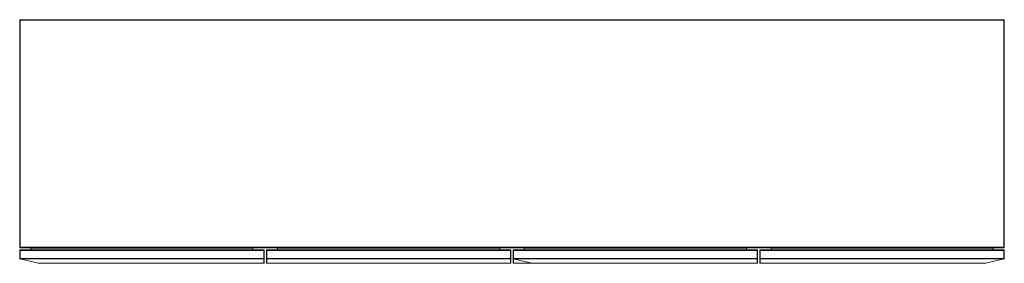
# Paper-space layout '_Dessus' of a CAD drawing. Header units: millimetres. Extents: x -1100 to 1100, y -290 to 255.
import ezdxf

# ---------------------------------------------------------------- set-up
doc = ezdxf.new("R2010")
doc.units = ezdxf.units.MM

psp = doc.layouts.new('_Dessus')

# ---------------------------------------------------------------- linework, layer by layer
at = {"color": 7, "linetype": 'Continuous', "lineweight": 15}
for p, q in [((-1100, 254), (1100, 254)), ((-1100, -254), (-1100, 254)), ((-1099, -255), (-1099, 255)), ((-1099, 255), (1099, 255)), ((1099, -254), (1099, 254)), ((1100, 254), (1100, -254)), ((-1100, -254), (1100, -254)), ((-1100, -261), (-553.8, -261)), ((-1100, -279.2), (-1100, -261)), ((1099, -255), (-1099, -255)), ((-1099, -280.2), (-1099, -260)), ((-1099, -260), (-554.8, -260)), ((-578.8, -256), (-1075, -256)), ((-1075, -260), (-1075, -256)), ((-578.8, -260), (-578.8, -256)), ((-554.8, -290), (-554.8, -260)), ((-553.8, -289), (-553.8, -261)), ((-548.8, -261), (-2.5, -261)), ((-548.8, -289), (-548.8, -261)), ((-547.8, -290), (-547.8, -260)), ((-547.8, -260), (-3.5, -260)), ((-27.5, -256), (-523.8, -256)), ((-523.8, -260), (-523.8, -256)), ((-27.5, -260), (-27.5, -256)), ((-3.5, -290), (-3.5, -260)), ((-2.5, -289), (-2.5, -261)), ((2.5, -289), (2.5, -261)), ((2.5, -261), (548.8, -261)), ((3.5, -280.2), (3.5, -260)), ((3.5, -260), (547.8, -260)), ((523.8, -256), (27.5, -256)), ((27.5, -260), (27.5, -256)), ((523.8, -260), (523.8, -256)), ((547.8, -290), (547.8, -260)), ((548.8, -289), (548.8, -261)), ((553.8, -261), (1100, -261)), ((553.8, -289), (553.8, -261)), ((554.8, -290), (554.8, -260)), ((554.8, -260), (1099, -260)), ((1075, -256), (578.8, -256)), ((578.8, -260), (578.8, -256)), ((1075, -260), (1075, -256)), ((1099, -280.2), (1099, -260)), ((1100, -261), (1100, -279.2)), ((-1100, -279), (-553.8, -279)), ((-1058.3, -290), (-1099.2, -280.2)), ((-554.8, -280), (-1099, -280)), ((-1099, -280.2), (-1058.1, -290)), ((-548.8, -279), (-2.5, -279)), ((-3.5, -280), (-547.8, -280)), ((-3.5, -280), (-547.8, -280)), ((2.5, -279.2), (548.8, -279.2)), ((44.2, -290), (3.3, -280.2)), ((547.8, -280.2), (3.5, -280.2)), ((3.5, -280.2), (44.4, -290)), ((44, -290), (3.5, -280.3)), ((3.5, -290), (3.5, -280.3)), ((553.8, -279.2), (1100, -279.2)), ((1099, -280.2), (554.8, -280.2)), ((1058.1, -290), (1099, -280.2)), ((1099.2, -280.2), (1058.3, -290)), ((-1058.1, -290), (-554.8, -290)), ((-554.8, -290), (-1058.1, -290)), ((-547.8, -290), (-3.5, -290)), ((-3.5, -290), (-547.8, -290)), ((3.5, -290), (547.8, -290)), ((3.5, -290), (44, -290)), ((44.4, -290), (547.8, -290)), ((554.8, -290), (1058.1, -290)), ((1058.1, -290), (554.8, -290))]:
    psp.add_line(p, q, dxfattribs=at)
at = {"color": 7, "linetype": 'Continuous', "lineweight": 15, "flags": 128}
psp.add_lwpolyline([(44.2, -290), (44.2, -290), (44.2, -290), (44, -290)], dxfattribs=at)
at = {"color": 7, "linetype": 'Continuous', "lineweight": 15}
for centre, radius, start, end in [((-1099, 254), 1, 90, 180), ((1099, 254), 1, 360, 90), ((-1099, -254), 1, 180, 270), ((-1099, -261), 1, 90, 180), ((-1076, -256), 1, 360, 90), ((-577.8, -256), 1, 90, 180), ((-554.8, -261), 1, 360, 90), ((-547.8, -261), 1, 90, 180), ((-524.8, -256), 1, 360, 90), ((-26.5, -256), 1, 90, 180), ((-3.5, -261), 1, 0, 90), ((3.5, -261), 1, 90, 180), ((26.5, -256), 1, 360, 90), ((524.8, -256), 1, 90, 180), ((547.8, -261), 1, 0, 90), ((554.8, -261), 1, 90, 180), ((577.8, -256), 1, 360, 90), ((1076, -256), 1, 90, 180), ((1099, -254), 1, 270, 360), ((1099, -261), 1, 0, 90), ((-1099, -279), 1, 180, 270), ((-1099, -279.2), 0.987, 180.8074, 270.7853), ((-1099, -279.2), 1, 180, 256.5523), ((-1099.1, -279.7), 0.511, 256.842, 283.158), ((-554.8, -279), 1, 270, 0), ((-547.8, -279), 1, 180, 270), ((-547.8, -279), 0.987, 180.8074, 270.7853), ((-3.5, -279), 1, 270, 0), ((-3.5, -279), 0.987, 269.2147, 359.1926), ((3.5, -279.2), 0.987, 180.8074, 270.7853), ((3.5, -279.2), 1, 180, 256.5523), ((3.5, -279.3), 0.987, 180.8074, 270.7853), ((3.4, -279.7), 0.511, 256.842, 283.158), ((3.1, -280.9), 0.69, 53.6769, 75.2062), ((547.8, -279.2), 0.987, 269.2147, 359.1926), ((554.7, -279.2), 0.987, 180.8074, 270.7853), ((1099, -279.2), 0.987, 269.2147, 359.1926), ((1099.1, -279.7), 0.511, 256.842, 283.158), ((1099, -279.2), 1, 283.4477, 0), ((-1058.2, -289.5), 0.511, 256.842, 283.158), ((-1058.1, -289), 1, 256.5523, 270), ((-554.7, -289), 0.987, 269.2147, 359.1926), ((-554.8, -289), 1, 270, 0), ((-547.8, -289), 0.987, 180.8074, 270.7853), ((-547.8, -289), 1, 180, 270), ((-3.5, -289), 0.987, 269.2147, 359.1926), ((-3.5, -289), 1, 270, 360), ((3.5, -289), 0.987, 180.8074, 270.7853), ((3.5, -289), 1, 180, 270), ((44.3, -289.5), 0.511, 256.842, 283.158), ((44.4, -289), 1, 256.5523, 270), ((547.8, -289), 0.987, 269.2147, 359.1926), ((547.8, -289), 1, 270, 360), ((554.7, -289), 0.987, 180.8074, 270.7853), ((554.8, -289), 1, 180, 270), ((1058.2, -289.5), 0.511, 256.842, 283.158), ((1058.1, -289), 1, 270, 283.4477)]:
    psp.add_arc(centre, radius, start, end, dxfattribs=at)

doc.saveas('drawing.dxf')
